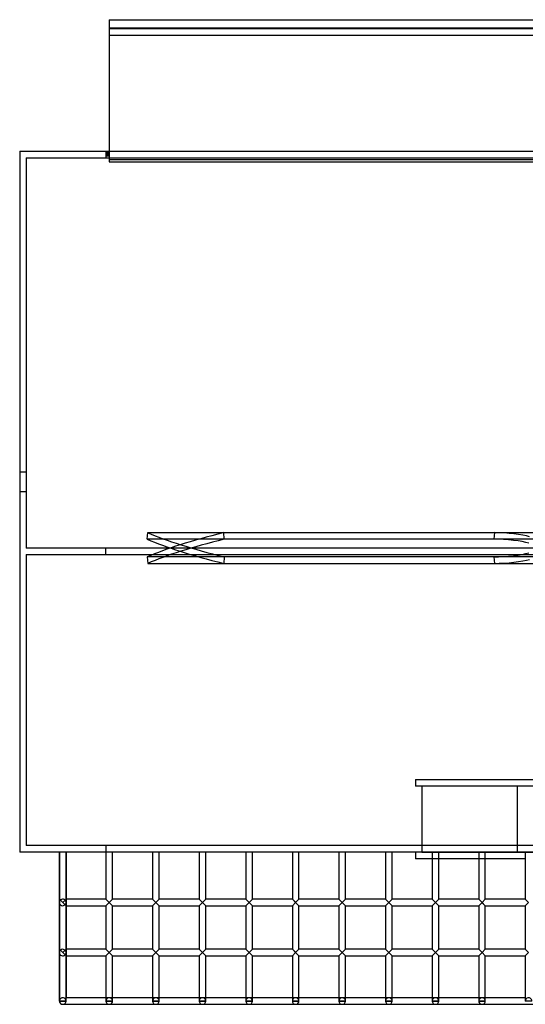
# Model space of a CAD drawing. Header units: millimetres. Extents: x -455 to 455, y -380 to 364.
# Tile 1 of 5: x -455 to -73, y -380 to 364. Entities that reach past the tile are written whole.
import ezdxf

# ---------------------------------------------------------------- set-up
doc = ezdxf.new("R2010")
doc.units = ezdxf.units.MM
doc.layers.add('MAIN-1', color=7, linetype='Continuous')
doc.layers.add('MAIN-2', color=7, linetype='Continuous')

msp = doc.modelspace()

# ---------------------------------------------------------------- linework, layer by layer
at = {"layer": 'MAIN-1'}
for p, q in [((-387.5, 364.49), (387.5, 364.49)), ((-387.5, 364.49), (-387.5, 357.61)), ((387.5, 357.61), (-387.5, 357.61)), ((-387.5, 357.61), (-387.5, 352.85)), ((-387.5, 352.85), (387.5, 352.85)), ((-387.5, 352.85), (-387.5, 265)), ((-455, 265), (455, 265)), ((-455, 265), (-455, -265)), ((455, -265), (-455, -265)), ((-425, -377.5), (-425, -265)), ((-425, -265), (-425, -302.95)), ((-420, -265), (-420, -300.45)), ((-420, -300.45), (-420, -265)), ((-389.79, -265), (-389.79, -300.45)), ((-384.79, -300.45), (-384.79, -265)), ((-354.58, -265), (-354.58, -300.45)), ((-349.58, -300.45), (-349.58, -265)), ((-319.37, -265), (-319.37, -300.45)), ((-314.38, -300.45), (-314.38, -265)), ((-284.17, -265), (-284.17, -300.45)), ((-279.17, -300.45), (-279.17, -265)), ((-248.96, -265), (-248.96, -300.45)), ((-243.96, -300.45), (-243.96, -265)), ((-213.75, -265), (-213.75, -300.45)), ((-208.75, -300.45), (-208.75, -265)), ((-178.54, -265), (-178.54, -300.45)), ((-173.54, -300.45), (-173.54, -265)), ((-156, -265), (-156, -270)), ((-143.33, -265), (-143.33, -300.45)), ((-138.33, -300.45), (-138.33, -265)), ((-108.12, -265), (-108.12, -300.45)), ((-103.13, -300.45), (-103.13, -265)), ((-72.92, -265), (-72.92, -300.45)), ((-143.33, -270), (-156, -270)), ((-108.12, -270), (-138.33, -270)), ((-72.92, -270), (-103.13, -270)), ((-420, -305.45), (-425, -300.45)), ((-425, -302.95), (-425, -340.9)), ((-422.5, -302.95), (-420, -300.45)), ((-389.79, -300.45), (-420, -300.45)), ((-384.79, -305.45), (-389.79, -300.45)), ((-387.29, -302.95), (-389.79, -300.45)), ((-389.79, -305.45), (-387.29, -302.95)), ((-387.29, -302.95), (-384.79, -300.45)), ((-354.58, -300.45), (-384.79, -300.45)), ((-349.58, -305.45), (-354.58, -300.45)), ((-352.08, -302.95), (-354.58, -305.45)), ((-352.08, -302.95), (-349.58, -300.45)), ((-349.58, -305.45), (-352.08, -302.95)), ((-319.37, -300.45), (-349.58, -300.45)), ((-314.38, -305.45), (-319.37, -300.45)), ((-316.88, -302.95), (-319.37, -300.45)), ((-316.88, -302.95), (-319.37, -305.45)), ((-316.88, -302.95), (-314.38, -300.45)), ((-284.17, -300.45), (-314.38, -300.45)), ((-279.17, -305.45), (-284.17, -300.45)), ((-281.67, -302.95), (-284.17, -300.45)), ((-284.17, -305.45), (-281.67, -302.95)), ((-281.67, -302.95), (-279.17, -300.45)), ((-248.96, -300.45), (-279.17, -300.45)), ((-246.46, -302.95), (-248.96, -300.45)), ((-248.96, -305.45), (-246.46, -302.95)), ((-246.46, -302.95), (-243.96, -300.45)), ((-243.96, -305.45), (-246.46, -302.95)), ((-213.75, -300.45), (-243.96, -300.45)), ((-213.75, -300.45), (-211.25, -302.95)), ((-211.25, -302.95), (-213.75, -305.45)), ((-211.25, -302.95), (-208.75, -300.45)), ((-208.75, -305.45), (-211.25, -302.95)), ((-178.54, -300.45), (-208.75, -300.45)), ((-173.54, -305.45), (-178.54, -300.45)), ((-176.04, -302.95), (-178.54, -300.45)), ((-178.54, -305.45), (-176.04, -302.95)), ((-176.04, -302.95), (-173.54, -300.45)), ((-143.33, -300.45), (-173.54, -300.45)), ((-140.83, -302.95), (-143.33, -300.45)), ((-143.33, -305.45), (-140.83, -302.95)), ((-140.83, -302.95), (-138.33, -300.45)), ((-138.33, -305.45), (-140.83, -302.95)), ((-108.12, -300.45), (-138.33, -300.45)), ((-108.12, -300.45), (-105.62, -302.95)), ((-105.62, -302.95), (-108.12, -305.45)), ((-105.62, -302.95), (-103.13, -300.45)), ((-103.13, -305.45), (-105.62, -302.95)), ((-72.92, -300.45), (-103.13, -300.45)), ((-70.42, -302.95), (-72.92, -300.45)), ((-72.92, -305.45), (-70.42, -302.95)), ((-420, -305.45), (-420, -338.4)), ((-420, -338.4), (-420, -305.45)), ((-420, -305.45), (-389.79, -305.45)), ((-389.79, -305.45), (-389.79, -338.4)), ((-384.79, -305.45), (-354.58, -305.45)), ((-384.79, -338.4), (-384.79, -305.45)), ((-354.58, -305.45), (-354.58, -338.4)), ((-349.58, -305.45), (-319.37, -305.45)), ((-349.58, -338.4), (-349.58, -305.45)), ((-319.37, -305.45), (-319.37, -338.4)), ((-314.38, -305.45), (-284.17, -305.45)), ((-314.38, -338.4), (-314.38, -305.45)), ((-284.17, -305.45), (-284.17, -338.4)), ((-279.17, -305.45), (-248.96, -305.45)), ((-279.17, -338.4), (-279.17, -305.45)), ((-248.96, -305.45), (-248.96, -338.4)), ((-243.96, -305.45), (-213.75, -305.45)), ((-243.96, -338.4), (-243.96, -305.45)), ((-213.75, -305.45), (-213.75, -338.4)), ((-208.75, -305.45), (-178.54, -305.45)), ((-208.75, -338.4), (-208.75, -305.45)), ((-178.54, -305.45), (-178.54, -338.4)), ((-173.54, -305.45), (-143.33, -305.45)), ((-173.54, -338.4), (-173.54, -305.45)), ((-143.33, -305.45), (-143.33, -338.4)), ((-138.33, -305.45), (-108.12, -305.45)), ((-138.33, -338.4), (-138.33, -305.45)), ((-108.12, -305.45), (-108.12, -338.4)), ((-103.13, -305.45), (-72.92, -305.45)), ((-103.13, -338.4), (-103.13, -305.45)), ((-72.92, -305.45), (-72.92, -338.4)), ((-425, -340.9), (-425, -377.5)), ((-422.5, -340.9), (-420, -338.4)), ((-420, -343.4), (-422.5, -340.9)), ((-389.79, -338.4), (-420, -338.4)), ((-387.29, -340.9), (-389.79, -338.4)), ((-384.79, -343.4), (-389.79, -338.4)), ((-389.79, -343.4), (-387.29, -340.9)), ((-387.29, -340.9), (-384.79, -338.4)), ((-354.58, -338.4), (-384.79, -338.4)), ((-349.58, -343.4), (-354.58, -338.4)), ((-352.08, -340.9), (-354.58, -343.4)), ((-352.08, -340.9), (-349.58, -338.4)), ((-349.58, -343.4), (-352.08, -340.9)), ((-319.37, -338.4), (-349.58, -338.4)), ((-319.37, -338.4), (-316.88, -340.9)), ((-316.88, -340.9), (-319.37, -343.4)), ((-316.88, -340.9), (-314.38, -338.4)), ((-314.38, -343.4), (-316.88, -340.9)), ((-284.17, -338.4), (-314.38, -338.4)), ((-281.67, -340.9), (-284.17, -338.4)), ((-279.17, -343.4), (-284.17, -338.4)), ((-284.17, -343.4), (-281.67, -340.9)), ((-281.67, -340.9), (-279.17, -338.4)), ((-248.96, -338.4), (-279.17, -338.4)), ((-246.46, -340.9), (-248.96, -338.4)), ((-248.96, -343.4), (-246.46, -340.9)), ((-246.46, -340.9), (-243.96, -338.4)), ((-243.96, -343.4), (-246.46, -340.9)), ((-213.75, -338.4), (-243.96, -338.4)), ((-213.75, -338.4), (-211.25, -340.9)), ((-211.25, -340.9), (-213.75, -343.4)), ((-211.25, -340.9), (-208.75, -338.4)), ((-208.75, -343.4), (-211.25, -340.9)), ((-178.54, -338.4), (-208.75, -338.4)), ((-176.04, -340.9), (-178.54, -338.4)), ((-173.54, -343.4), (-178.54, -338.4)), ((-178.54, -343.4), (-176.04, -340.9)), ((-176.04, -340.9), (-173.54, -338.4)), ((-143.33, -338.4), (-173.54, -338.4)), ((-140.83, -340.9), (-143.33, -338.4)), ((-143.33, -343.4), (-140.83, -340.9)), ((-140.83, -340.9), (-138.33, -338.4)), ((-138.33, -343.4), (-140.83, -340.9)), ((-108.12, -338.4), (-138.33, -338.4)), ((-108.12, -338.4), (-105.62, -340.9)), ((-105.62, -340.9), (-108.12, -343.4)), ((-105.62, -340.9), (-103.13, -338.4)), ((-103.13, -343.4), (-105.62, -340.9)), ((-72.92, -338.4), (-103.13, -338.4)), ((-70.42, -340.9), (-72.92, -338.4)), ((-72.92, -343.4), (-70.42, -340.9)), ((-420, -343.4), (-420, -375)), ((-420, -377.5), (-420, -343.4)), ((-420, -343.4), (-389.79, -343.4)), ((-389.79, -343.4), (-389.79, -377.5)), ((-384.79, -377.5), (-384.79, -343.4)), ((-384.79, -343.4), (-354.58, -343.4)), ((-354.58, -343.4), (-354.58, -377.5)), ((-349.58, -377.5), (-349.58, -343.4)), ((-349.58, -343.4), (-319.37, -343.4)), ((-319.37, -343.4), (-319.37, -377.5)), ((-314.38, -377.5), (-314.38, -343.4)), ((-314.38, -343.4), (-284.17, -343.4)), ((-284.17, -343.4), (-284.17, -377.5)), ((-279.17, -377.5), (-279.17, -343.4)), ((-279.17, -343.4), (-248.96, -343.4)), ((-248.96, -343.4), (-248.96, -377.5)), ((-243.96, -377.5), (-243.96, -343.4)), ((-243.96, -343.4), (-213.75, -343.4)), ((-213.75, -343.4), (-213.75, -377.5)), ((-208.75, -377.5), (-208.75, -343.4)), ((-208.75, -343.4), (-178.54, -343.4)), ((-178.54, -343.4), (-178.54, -377.5)), ((-173.54, -377.5), (-173.54, -343.4)), ((-173.54, -343.4), (-143.33, -343.4)), ((-143.33, -343.4), (-143.33, -377.5)), ((-138.33, -377.5), (-138.33, -343.4)), ((-138.33, -343.4), (-108.12, -343.4)), ((-108.12, -343.4), (-108.12, -377.5)), ((-103.13, -377.5), (-103.13, -343.4)), ((-103.13, -343.4), (-72.92, -343.4)), ((-72.92, -343.4), (-72.92, -377.5)), ((-425, -377.5), (-425, -377.5)), ((-420, -377.5), (-425, -377.5)), ((-389.79, -375), (-420, -375)), ((-420, -375), (-420, -375)), ((-384.79, -377.5), (-389.79, -377.5)), ((-354.58, -375), (-384.79, -375)), ((-349.58, -377.5), (-354.58, -377.5)), ((-319.37, -375), (-349.58, -375)), ((-314.38, -377.5), (-319.37, -377.5)), ((-284.17, -375), (-314.38, -375)), ((-279.17, -377.5), (-284.17, -377.5)), ((-248.96, -375), (-279.17, -375)), ((-243.96, -377.5), (-248.96, -377.5)), ((-213.75, -375), (-243.96, -375)), ((-208.75, -377.5), (-213.75, -377.5)), ((-178.54, -375), (-208.75, -375)), ((-173.54, -377.5), (-178.54, -377.5)), ((-143.33, -375), (-173.54, -375)), ((-138.33, -377.5), (-143.33, -377.5)), ((-108.12, -375), (-138.33, -375)), ((-103.13, -377.5), (-108.12, -377.5)), ((-72.92, -375), (-103.13, -375)), ((-67.92, -377.5), (-72.92, -377.5)), ((-422.5, -380), (422.5, -380)), ((-422.5, -380), (-422.5, -380))]:
    msp.add_line(p, q, dxfattribs=at)
for centre, start, end in [((-422.5, -377.5), 180.00002, 270.00002), ((-422.5, -377.5), 180.00002, 270.00002), ((-422.5, -377.5), 270.00002, 0), ((-387.29, -377.5), 180.00002, 270.00002), ((-387.29, -377.5), 270.00002, 0), ((-352.08, -377.5), 180.00002, 270.00002), ((-352.08, -377.5), 270.00002, 0), ((-316.88, -377.5), 180.00002, 270.00002), ((-316.88, -377.5), 270.00002, 0), ((-281.67, -377.5), 180.00002, 270.00002), ((-281.67, -377.5), 270.00002, 0), ((-246.46, -377.5), 180.00002, 270.00002), ((-246.46, -377.5), 270.00002, 0), ((-211.25, -377.5), 180.00002, 270.00002), ((-211.25, -377.5), 270.00002, 0), ((-176.04, -377.5), 180.00002, 270.00002), ((-176.04, -377.5), 270.00002, 0), ((-140.83, -377.5), 180.00002, 270.00002), ((-140.83, -377.5), 270.00002, 0), ((-105.62, -377.5), 180.00002, 270.00002), ((-105.62, -377.5), 270.00002, 0)]:
    msp.add_arc(centre, 2.5, start, end, dxfattribs=at)
at = {"layer": 'MAIN-2'}
for p, q in [((387.5, 358.19), (-387.5, 358.19)), ((387.5, 358.19), (-387.5, 358.19)), ((387.5, 358.19), (-387.5, 358.19)), ((387.5, 358.19), (-387.5, 358.19)), ((387.5, 358.19), (-387.5, 358.19)), ((387.5, 358.19), (-387.5, 358.19)), ((387.5, 358.19), (-387.5, 358.19)), ((387.5, 357.61), (-387.5, 357.61)), ((387.5, 357.61), (-387.5, 357.61)), ((387.5, 357.61), (-387.5, 357.61)), ((387.5, 357.61), (-387.5, 357.61)), ((387.5, 357.61), (-387.5, 357.61)), ((387.5, 357.61), (-387.5, 357.61)), ((-455, 265), (-455, 265)), ((-390, 265), (-390, 260)), ((-390, 265), (-390, 265)), ((-387.5, 263.75), (-390, 263.75)), ((-387.5, 263.75), (-390, 263.75)), ((-387.5, 263.75), (-390, 263.75)), ((-387.5, 263.75), (-390, 263.75)), ((-387.5, 263.75), (-390, 263.75)), ((-387.5, 263.75), (-390, 263.75)), ((-387.5, 263.75), (-390, 263.75)), ((-387.5, 262.89), (-390, 262.89)), ((-387.5, 262.89), (-390, 262.89)), ((-387.5, 262.89), (-390, 262.89)), ((-387.5, 262.89), (-390, 262.89)), ((-387.5, 262.89), (-390, 262.89)), ((-387.5, 262.89), (-390, 262.89)), ((-387.5, 262.89), (-390, 262.89)), ((-390, 262.11), (-387.5, 262.11)), ((-390, 262.11), (-387.5, 262.11)), ((-390, 262.11), (-387.5, 262.11)), ((-390, 262.11), (-387.5, 262.11)), ((-390, 262.11), (-387.5, 262.11)), ((-390, 262.11), (-387.5, 262.11)), ((-390, 262.11), (-387.5, 262.11)), ((-387.5, 261.25), (-390, 261.25)), ((-387.5, 261.25), (-390, 261.25)), ((-387.5, 261.25), (-390, 261.25)), ((-387.5, 261.25), (-390, 261.25)), ((-387.5, 261.25), (-390, 261.25)), ((-387.5, 261.25), (-390, 261.25)), ((-387.5, 261.25), (-390, 261.25)), ((-387.5, 265), (-387.5, 256.97)), ((-450, 260), (450, 260)), ((-450, 260), (-450, 260)), ((-450, 260), (-450, -35)), ((-390, 260), (-390, 260)), ((387.5, 258.52), (-387.5, 258.52)), ((387.5, 258.52), (-387.5, 258.52)), ((387.5, 258.52), (-387.5, 258.52)), ((387.5, 258.52), (-387.5, 258.52)), ((387.5, 258.52), (-387.5, 258.52)), ((387.5, 258.52), (-387.5, 258.52)), ((387.5, 258.52), (-387.5, 258.52)), ((-387.5, 256.97), (387.5, 256.97)), ((-455, 22.5), (-450, 22.5)), ((-455, 22.5), (-450, 22.5)), ((-450, 7.5), (-455, 7.5)), ((-450, 7.5), (-455, 7.5)), ((-358.63, -28.32), (-358.24, -23.38)), ((-96.64, -28.32), (-358.63, -28.32)), ((-358.24, -23.38), (-96.25, -23.38)), ((-300.46, -28.32), (-300.85, -23.38)), ((-300.85, -23.38), (-38.86, -23.38)), ((-38.47, -28.32), (-300.46, -28.32)), ((-96.25, -23.38), (-96.64, -28.32)), ((-450, -35), (-450, -35)), ((450, -35), (-450, -35)), ((-390, -40), (-390, -35)), ((-450, -40), (450, -40)), ((-450, -40), (-450, -40)), ((-450, -40), (-450, -260)), ((-358.63, -41.68), (-358.24, -46.62)), ((-96.64, -41.68), (-358.63, -41.68)), ((-300.46, -41.68), (-300.85, -46.62)), ((-38.47, -41.68), (-300.46, -41.68)), ((-96.64, -41.68), (-96.25, -46.62)), ((-358.24, -46.62), (-96.25, -46.62)), ((-300.85, -46.62), (-38.86, -46.62)), ((-156, -210), (-156, -215)), ((-156, -210), (156, -210)), ((148.41, -215), (-156, -215)), ((-151, -215), (-151, -264.99)), ((-78.81, -264.99), (-78.81, -215)), ((450, -260), (-450, -260)), ((-450, -260), (-450, -260)), ((-390, -260), (-390, -260)), ((-390, -260), (-390, -265)), ((-455, -265), (-455, -265)), ((-390, -265), (-390, -265)), ((-151, -264.99), (127.36, -264.99)), ((-146, -264.99), (-146, -265)), ((-138.33, -270), (-143.33, -270)), ((-103.13, -270), (-108.12, -270)), ((-420, -305.45), (-425, -300.45)), ((-420, -305.45), (-425, -300.45)), ((-425, -302.95), (-425, -302.95)), ((-425, -302.95), (-425, -302.95)), ((-425, -302.95), (-425, -302.95)), ((-425, -302.95), (-425, -302.95)), ((-425, -302.95), (-425, -302.95)), ((-425, -302.95), (-425, -302.95)), ((-425, -302.95), (-425, -302.95)), ((-420, -300.45), (-422.5, -302.95)), ((-420, -300.45), (-420.73, -301.18)), ((-420.73, -301.18), (-420, -300.45)), ((-420, -305.45), (-420.73, -304.72)), ((-420, -300.45), (-420, -305.45)), ((-420, -302.95), (-420, -302.95)), ((-420, -302.95), (-420, -302.95)), ((-420, -302.95), (-420, -302.95)), ((-420, -302.95), (-420, -302.95)), ((-420, -302.95), (-420, -302.95)), ((-420, -302.95), (-420, -302.95)), ((-420, -302.95), (-420, -302.95)), ((-387.29, -302.95), (-389.79, -300.45)), ((-384.79, -305.45), (-389.79, -300.45)), ((-384.79, -305.45), (-389.79, -300.45)), ((-384.79, -305.45), (-389.79, -300.45)), ((-384.79, -305.45), (-389.79, -300.45)), ((-389.79, -305.45), (-387.29, -302.95)), ((-389.79, -305.45), (-387.29, -302.95)), ((-389.79, -305.45), (-387.29, -302.95)), ((-384.79, -300.45), (-387.29, -302.95)), ((-387.29, -302.95), (-384.79, -300.45)), ((-384.79, -300.45), (-387.29, -302.95)), ((-384.79, -305.45), (-387.29, -302.95)), ((-349.58, -305.45), (-354.58, -300.45)), ((-349.58, -305.45), (-354.58, -300.45)), ((-349.58, -305.45), (-354.58, -300.45)), ((-349.58, -305.45), (-354.58, -300.45)), ((-349.58, -305.45), (-354.58, -300.45)), ((-354.58, -305.45), (-352.08, -302.95)), ((-354.58, -305.45), (-352.08, -302.95)), ((-354.58, -305.45), (-352.08, -302.95)), ((-352.08, -302.95), (-349.58, -300.45)), ((-352.08, -302.95), (-349.58, -300.45)), ((-349.58, -300.45), (-352.08, -302.95)), ((-349.58, -305.45), (-352.08, -302.95)), ((-316.88, -302.95), (-319.37, -300.45)), ((-314.38, -305.45), (-319.37, -300.45)), ((-314.38, -305.45), (-319.37, -300.45)), ((-314.38, -305.45), (-319.37, -300.45)), ((-314.38, -305.45), (-319.37, -300.45)), ((-319.37, -305.45), (-316.88, -302.95)), ((-319.37, -305.45), (-316.88, -302.95)), ((-319.37, -305.45), (-316.88, -302.95)), ((-314.38, -300.45), (-316.88, -302.95)), ((-316.88, -302.95), (-314.38, -300.45)), ((-314.38, -300.45), (-316.88, -302.95)), ((-314.38, -305.45), (-316.88, -302.95)), ((-281.67, -302.95), (-284.17, -300.45)), ((-279.17, -305.45), (-284.17, -300.45)), ((-279.17, -305.45), (-284.17, -300.45)), ((-279.17, -305.45), (-284.17, -300.45)), ((-279.17, -305.45), (-284.17, -300.45)), ((-284.17, -305.45), (-281.67, -302.95)), ((-284.17, -305.45), (-281.67, -302.95)), ((-284.17, -305.45), (-281.67, -302.95)), ((-279.17, -300.45), (-281.67, -302.95)), ((-281.67, -302.95), (-279.17, -300.45)), ((-279.17, -300.45), (-281.67, -302.95)), ((-279.17, -305.45), (-281.67, -302.95)), ((-243.96, -305.45), (-248.96, -300.45)), ((-243.96, -305.45), (-248.96, -300.45)), ((-248.96, -300.45), (-246.46, -302.95)), ((-243.96, -305.45), (-248.96, -300.45)), ((-243.96, -305.45), (-248.96, -300.45)), ((-248.96, -305.45), (-246.46, -302.95)), ((-248.96, -305.45), (-246.46, -302.95)), ((-248.96, -305.45), (-246.46, -302.95)), ((-246.46, -302.95), (-243.96, -300.45)), ((-246.46, -302.95), (-243.96, -300.45)), ((-243.96, -300.45), (-246.46, -302.95)), ((-243.96, -305.45), (-246.46, -302.95)), ((-211.25, -302.95), (-213.75, -300.45)), ((-208.75, -305.45), (-213.75, -300.45)), ((-213.75, -300.45), (-211.25, -302.95)), ((-208.75, -305.45), (-213.75, -300.45)), ((-208.75, -305.45), (-213.75, -300.45)), ((-213.75, -305.45), (-211.25, -302.95)), ((-213.75, -305.45), (-211.25, -302.95)), ((-213.75, -305.45), (-211.25, -302.95)), ((-208.75, -300.45), (-211.25, -302.95)), ((-211.25, -302.95), (-208.75, -300.45)), ((-208.75, -300.45), (-211.25, -302.95)), ((-211.25, -302.95), (-208.75, -305.45)), ((-176.04, -302.95), (-178.54, -300.45)), ((-178.54, -300.45), (-176.04, -302.95)), ((-173.54, -305.45), (-178.54, -300.45)), ((-173.54, -305.45), (-178.54, -300.45)), ((-178.54, -305.45), (-176.04, -302.95)), ((-178.54, -305.45), (-176.04, -302.95)), ((-178.54, -305.45), (-176.04, -302.95)), ((-176.04, -302.95), (-173.54, -300.45)), ((-176.04, -302.95), (-173.54, -300.45)), ((-173.54, -300.45), (-176.04, -302.95)), ((-173.54, -305.45), (-176.04, -302.95)), ((-176.04, -302.95), (-173.54, -305.45)), ((-138.33, -305.45), (-143.33, -300.45)), ((-138.33, -305.45), (-143.33, -300.45)), ((-140.83, -302.95), (-143.33, -300.45)), ((-138.33, -305.45), (-143.33, -300.45)), ((-138.33, -305.45), (-143.33, -300.45)), ((-143.33, -305.45), (-140.83, -302.95)), ((-143.33, -305.45), (-140.83, -302.95)), ((-143.33, -305.45), (-140.83, -302.95)), ((-140.83, -302.95), (-138.33, -300.45)), ((-140.83, -302.95), (-138.33, -300.45)), ((-138.33, -300.45), (-140.83, -302.95)), ((-138.33, -305.45), (-140.83, -302.95)), ((-105.62, -302.95), (-108.12, -300.45)), ((-108.12, -300.45), (-105.62, -302.95)), ((-103.13, -305.45), (-108.12, -300.45)), ((-103.13, -305.45), (-108.12, -300.45)), ((-108.12, -305.45), (-105.62, -302.95)), ((-108.12, -305.45), (-105.62, -302.95)), ((-108.12, -305.45), (-105.62, -302.95)), ((-103.13, -300.45), (-105.62, -302.95)), ((-105.62, -302.95), (-103.13, -300.45)), ((-103.13, -300.45), (-105.62, -302.95)), ((-105.62, -302.95), (-103.13, -305.45)), ((-103.13, -305.45), (-105.62, -302.95)), ((-70.42, -302.95), (-72.92, -300.45)), ((-72.92, -305.45), (-70.42, -302.95)), ((-420, -343.4), (-425, -338.4)), ((-420, -343.4), (-425, -338.4)), ((-425, -340.9), (-425, -340.9)), ((-425, -340.9), (-425, -340.9)), ((-425, -340.9), (-425, -340.9)), ((-425, -340.9), (-425, -340.9)), ((-425, -340.9), (-425, -340.9)), ((-425, -340.9), (-425, -340.9)), ((-425, -340.9), (-425, -340.9)), ((-420, -338.4), (-422.5, -340.9)), ((-420, -338.4), (-420.73, -339.13)), ((-420.73, -339.13), (-420, -338.4)), ((-420, -338.4), (-420, -343.4)), ((-420, -340.9), (-420, -340.9)), ((-420, -340.9), (-420, -340.9)), ((-420, -340.9), (-420, -340.9)), ((-420, -340.9), (-420, -340.9)), ((-420, -340.9), (-420, -340.9)), ((-420, -340.9), (-420, -340.9)), ((-420, -340.9), (-420, -340.9)), ((-384.79, -343.4), (-389.79, -338.4)), ((-387.29, -340.9), (-389.79, -338.4)), ((-384.79, -343.4), (-389.79, -338.4)), ((-384.79, -343.4), (-389.79, -338.4)), ((-384.79, -343.4), (-389.79, -338.4)), ((-387.29, -340.9), (-389.79, -343.4)), ((-389.79, -343.4), (-387.29, -340.9)), ((-389.79, -343.4), (-387.29, -340.9)), ((-384.79, -338.4), (-387.29, -340.9)), ((-387.29, -340.9), (-384.79, -338.4)), ((-384.79, -338.4), (-387.29, -340.9)), ((-384.79, -343.4), (-387.29, -340.9)), ((-349.58, -343.4), (-354.58, -338.4)), ((-349.58, -343.4), (-354.58, -338.4)), ((-354.58, -338.4), (-352.08, -340.9)), ((-352.08, -340.9), (-354.58, -338.4)), ((-352.08, -340.9), (-354.58, -343.4)), ((-354.58, -343.4), (-352.08, -340.9)), ((-354.58, -343.4), (-352.08, -340.9)), ((-352.08, -340.9), (-349.58, -338.4)), ((-352.08, -340.9), (-349.58, -338.4)), ((-349.58, -338.4), (-352.08, -340.9)), ((-349.58, -343.4), (-352.08, -340.9)), ((-349.58, -343.4), (-352.08, -340.9)), ((-314.38, -343.4), (-319.37, -338.4)), ((-316.88, -340.9), (-319.37, -338.4)), ((-319.37, -338.4), (-316.88, -340.9)), ((-316.88, -340.9), (-319.37, -338.4)), ((-314.38, -343.4), (-319.37, -338.4)), ((-316.88, -340.9), (-319.37, -343.4)), ((-319.37, -343.4), (-316.88, -340.9)), ((-319.37, -343.4), (-316.88, -340.9)), ((-314.38, -338.4), (-316.88, -340.9)), ((-316.88, -340.9), (-314.38, -338.4)), ((-314.38, -338.4), (-316.88, -340.9)), ((-314.38, -343.4), (-316.88, -340.9)), ((-279.17, -343.4), (-284.17, -338.4)), ((-281.67, -340.9), (-284.17, -338.4)), ((-279.17, -343.4), (-284.17, -338.4)), ((-279.17, -343.4), (-284.17, -338.4)), ((-279.17, -343.4), (-284.17, -338.4)), ((-281.67, -340.9), (-284.17, -343.4)), ((-284.17, -343.4), (-281.67, -340.9)), ((-284.17, -343.4), (-281.67, -340.9)), ((-279.17, -338.4), (-281.67, -340.9)), ((-281.67, -340.9), (-279.17, -338.4)), ((-279.17, -338.4), (-281.67, -340.9)), ((-279.17, -343.4), (-281.67, -340.9)), ((-243.96, -343.4), (-248.96, -338.4)), ((-243.96, -343.4), (-248.96, -338.4)), ((-246.46, -340.9), (-248.96, -338.4)), ((-246.46, -340.9), (-248.96, -338.4)), ((-248.96, -343.4), (-246.46, -340.9)), ((-248.96, -343.4), (-246.46, -340.9)), ((-248.96, -343.4), (-246.46, -340.9)), ((-246.46, -340.9), (-243.96, -338.4)), ((-246.46, -340.9), (-243.96, -338.4)), ((-246.46, -340.9), (-243.96, -338.4)), ((-243.96, -343.4), (-246.46, -340.9)), ((-243.96, -343.4), (-246.46, -340.9)), ((-211.25, -340.9), (-213.75, -338.4)), ((-211.25, -340.9), (-213.75, -338.4)), ((-211.25, -340.9), (-213.75, -338.4)), ((-213.75, -343.4), (-211.25, -340.9)), ((-213.75, -343.4), (-211.25, -340.9)), ((-213.75, -343.4), (-211.25, -340.9)), ((-208.75, -338.4), (-211.25, -340.9)), ((-211.25, -340.9), (-208.75, -338.4)), ((-211.25, -340.9), (-208.75, -338.4)), ((-208.75, -343.4), (-211.25, -340.9)), ((-211.25, -340.9), (-208.75, -343.4)), ((-208.75, -343.4), (-211.25, -340.9)), ((-176.04, -340.9), (-178.54, -338.4)), ((-176.04, -340.9), (-178.54, -338.4)), ((-176.04, -340.9), (-178.54, -338.4)), ((-178.54, -343.4), (-176.04, -340.9)), ((-178.54, -343.4), (-176.04, -340.9)), ((-178.54, -343.4), (-176.04, -340.9)), ((-176.04, -340.9), (-173.54, -338.4)), ((-176.04, -340.9), (-173.54, -338.4)), ((-176.04, -340.9), (-173.54, -338.4)), ((-173.54, -343.4), (-176.04, -340.9)), ((-173.54, -343.4), (-176.04, -340.9)), ((-173.54, -343.4), (-176.04, -340.9)), ((-138.33, -343.4), (-143.33, -338.4)), ((-138.33, -343.4), (-143.33, -338.4)), ((-140.83, -340.9), (-143.33, -338.4)), ((-138.33, -343.4), (-143.33, -338.4)), ((-138.33, -343.4), (-143.33, -338.4)), ((-143.33, -343.4), (-140.83, -340.9)), ((-143.33, -343.4), (-140.83, -340.9)), ((-143.33, -343.4), (-140.83, -340.9)), ((-140.83, -340.9), (-138.33, -338.4)), ((-140.83, -340.9), (-138.33, -338.4)), ((-140.83, -340.9), (-138.33, -338.4)), ((-138.33, -343.4), (-140.83, -340.9)), ((-105.62, -340.9), (-108.12, -338.4)), ((-105.62, -340.9), (-108.12, -338.4)), ((-105.62, -340.9), (-108.12, -338.4)), ((-108.12, -343.4), (-105.62, -340.9)), ((-108.12, -343.4), (-105.62, -340.9)), ((-108.12, -343.4), (-105.62, -340.9)), ((-103.13, -338.4), (-105.62, -340.9)), ((-105.62, -340.9), (-103.13, -338.4)), ((-105.62, -340.9), (-103.13, -338.4)), ((-103.13, -343.4), (-105.62, -340.9)), ((-105.62, -340.9), (-103.13, -343.4)), ((-103.13, -343.4), (-105.62, -340.9)), ((-70.42, -340.9), (-72.92, -338.4)), ((-72.92, -343.4), (-70.42, -340.9)), ((-420, -343.4), (-420.73, -342.67)), ((-425, -377.5), (-425, -377.5)), ((-425, -377.5), (-425, -377.5)), ((-425, -377.5), (-425, -377.5)), ((-425, -377.5), (-425, -377.5)), ((-425, -377.5), (-425, -377.5)), ((-425, -377.5), (-425, -377.5)), ((-425, -377.5), (-425, -377.5)), ((-425, -377.5), (-425, -377.5)), ((-425, -377.5), (-425, -377.5)), ((-425, -377.5), (-425, -377.5)), ((-425, -377.5), (-425, -377.5)), ((-425, -377.5), (-425, -377.5)), ((-425, -377.5), (-425, -377.5)), ((-425, -377.5), (-425, -377.5)), ((-425, -377.5), (-425, -377.5)), ((-425, -377.5), (-425, -377.5)), ((-425, -377.5), (-425, -377.5)), ((-425, -377.5), (-425, -377.5)), ((-425, -377.5), (-420, -377.5)), ((-420, -375), (-420.73, -375.73)), ((-420.73, -375.73), (-420, -375)), ((-420, -375), (-420.73, -375.73)), ((-420.73, -375.73), (-420, -375)), ((-420, -375), (-420.73, -375.73)), ((-420.73, -375.73), (-420, -375)), ((-420.73, -375.73), (-420, -375)), ((-420.73, -375.73), (-420, -375)), ((-420.73, -375.73), (-420, -375)), ((-420.73, -375.73), (-420, -375)), ((-420.73, -375.73), (-420, -375)), ((-420.73, -375.73), (-420, -375)), ((-420, -377.5), (-420, -377.5)), ((-420, -377.5), (-420, -377.5)), ((-420, -377.5), (-420, -377.5)), ((-420, -377.5), (-420, -377.5)), ((-420, -377.5), (-420, -377.5)), ((-420, -377.5), (-420, -377.5)), ((-420, -377.5), (-420, -377.5)), ((-384.79, -375), (-389.79, -375)), ((-389.79, -377.5), (-389.79, -377.5)), ((-389.79, -377.5), (-389.79, -377.5)), ((-389.79, -377.5), (-389.79, -377.5)), ((-389.79, -377.5), (-389.79, -377.5)), ((-389.79, -377.5), (-389.79, -377.5)), ((-389.79, -377.5), (-389.79, -377.5)), ((-389.79, -377.5), (-389.79, -377.5)), ((-389.79, -377.5), (-384.79, -377.5)), ((-384.79, -377.5), (-384.79, -377.5)), ((-384.79, -377.5), (-384.79, -377.5)), ((-384.79, -377.5), (-384.79, -377.5)), ((-384.79, -377.5), (-384.79, -377.5)), ((-384.79, -377.5), (-384.79, -377.5)), ((-384.79, -377.5), (-384.79, -377.5)), ((-384.79, -377.5), (-384.79, -377.5)), ((-349.58, -375), (-354.58, -375)), ((-354.58, -377.5), (-354.58, -377.5)), ((-354.58, -377.5), (-354.58, -377.5)), ((-354.58, -377.5), (-354.58, -377.5)), ((-354.58, -377.5), (-354.58, -377.5)), ((-354.58, -377.5), (-354.58, -377.5)), ((-354.58, -377.5), (-354.58, -377.5)), ((-354.58, -377.5), (-354.58, -377.5)), ((-354.58, -377.5), (-349.58, -377.5)), ((-349.58, -377.5), (-349.58, -377.5)), ((-349.58, -377.5), (-349.58, -377.5)), ((-349.58, -377.5), (-349.58, -377.5)), ((-349.58, -377.5), (-349.58, -377.5)), ((-349.58, -377.5), (-349.58, -377.5)), ((-349.58, -377.5), (-349.58, -377.5)), ((-349.58, -377.5), (-349.58, -377.5)), ((-314.38, -375), (-319.37, -375)), ((-319.37, -377.5), (-319.37, -377.5)), ((-319.37, -377.5), (-319.37, -377.5)), ((-319.37, -377.5), (-319.37, -377.5)), ((-319.37, -377.5), (-319.37, -377.5)), ((-319.37, -377.5), (-319.37, -377.5)), ((-319.37, -377.5), (-319.37, -377.5)), ((-319.37, -377.5), (-319.37, -377.5)), ((-319.37, -377.5), (-314.38, -377.5)), ((-314.38, -377.5), (-314.38, -377.5)), ((-314.38, -377.5), (-314.38, -377.5)), ((-314.38, -377.5), (-314.38, -377.5)), ((-314.38, -377.5), (-314.38, -377.5)), ((-314.38, -377.5), (-314.38, -377.5)), ((-314.38, -377.5), (-314.38, -377.5)), ((-314.38, -377.5), (-314.38, -377.5)), ((-279.17, -375), (-284.17, -375)), ((-284.17, -377.5), (-284.17, -377.5)), ((-284.17, -377.5), (-284.17, -377.5)), ((-284.17, -377.5), (-284.17, -377.5)), ((-284.17, -377.5), (-284.17, -377.5)), ((-284.17, -377.5), (-284.17, -377.5)), ((-284.17, -377.5), (-284.17, -377.5)), ((-284.17, -377.5), (-284.17, -377.5)), ((-284.17, -377.5), (-279.17, -377.5)), ((-279.17, -377.5), (-279.17, -377.5)), ((-279.17, -377.5), (-279.17, -377.5)), ((-279.17, -377.5), (-279.17, -377.5)), ((-279.17, -377.5), (-279.17, -377.5)), ((-279.17, -377.5), (-279.17, -377.5)), ((-279.17, -377.5), (-279.17, -377.5)), ((-279.17, -377.5), (-279.17, -377.5)), ((-243.96, -375), (-248.96, -375)), ((-248.96, -377.5), (-248.96, -377.5)), ((-248.96, -377.5), (-248.96, -377.5)), ((-248.96, -377.5), (-248.96, -377.5)), ((-248.96, -377.5), (-248.96, -377.5)), ((-248.96, -377.5), (-248.96, -377.5)), ((-248.96, -377.5), (-248.96, -377.5)), ((-248.96, -377.5), (-248.96, -377.5)), ((-248.96, -377.5), (-243.96, -377.5)), ((-243.96, -377.5), (-243.96, -377.5)), ((-243.96, -377.5), (-243.96, -377.5)), ((-243.96, -377.5), (-243.96, -377.5)), ((-243.96, -377.5), (-243.96, -377.5)), ((-243.96, -377.5), (-243.96, -377.5)), ((-243.96, -377.5), (-243.96, -377.5)), ((-243.96, -377.5), (-243.96, -377.5)), ((-208.75, -375), (-213.75, -375)), ((-213.75, -377.5), (-213.75, -377.5)), ((-213.75, -377.5), (-213.75, -377.5)), ((-213.75, -377.5), (-213.75, -377.5)), ((-213.75, -377.5), (-213.75, -377.5)), ((-213.75, -377.5), (-213.75, -377.5)), ((-213.75, -377.5), (-213.75, -377.5)), ((-213.75, -377.5), (-213.75, -377.5)), ((-213.75, -377.5), (-208.75, -377.5)), ((-208.75, -377.5), (-208.75, -377.5)), ((-208.75, -377.5), (-208.75, -377.5)), ((-208.75, -377.5), (-208.75, -377.5)), ((-208.75, -377.5), (-208.75, -377.5)), ((-208.75, -377.5), (-208.75, -377.5)), ((-208.75, -377.5), (-208.75, -377.5)), ((-208.75, -377.5), (-208.75, -377.5)), ((-173.54, -375), (-178.54, -375)), ((-178.54, -377.5), (-178.54, -377.5)), ((-178.54, -377.5), (-178.54, -377.5)), ((-178.54, -377.5), (-178.54, -377.5)), ((-178.54, -377.5), (-178.54, -377.5)), ((-178.54, -377.5), (-178.54, -377.5)), ((-178.54, -377.5), (-178.54, -377.5)), ((-178.54, -377.5), (-178.54, -377.5)), ((-178.54, -377.5), (-173.54, -377.5)), ((-173.54, -377.5), (-173.54, -377.5)), ((-173.54, -377.5), (-173.54, -377.5)), ((-173.54, -377.5), (-173.54, -377.5)), ((-173.54, -377.5), (-173.54, -377.5)), ((-173.54, -377.5), (-173.54, -377.5)), ((-173.54, -377.5), (-173.54, -377.5)), ((-173.54, -377.5), (-173.54, -377.5)), ((-138.33, -375), (-143.33, -375)), ((-143.33, -377.5), (-143.33, -377.5)), ((-143.33, -377.5), (-143.33, -377.5)), ((-143.33, -377.5), (-143.33, -377.5)), ((-143.33, -377.5), (-143.33, -377.5)), ((-143.33, -377.5), (-143.33, -377.5)), ((-143.33, -377.5), (-143.33, -377.5)), ((-143.33, -377.5), (-143.33, -377.5)), ((-143.33, -377.5), (-138.33, -377.5)), ((-138.33, -377.5), (-138.33, -377.5)), ((-138.33, -377.5), (-138.33, -377.5)), ((-138.33, -377.5), (-138.33, -377.5)), ((-138.33, -377.5), (-138.33, -377.5)), ((-138.33, -377.5), (-138.33, -377.5)), ((-138.33, -377.5), (-138.33, -377.5)), ((-138.33, -377.5), (-138.33, -377.5)), ((-103.13, -375), (-108.12, -375)), ((-108.12, -377.5), (-108.12, -377.5)), ((-108.12, -377.5), (-108.12, -377.5)), ((-108.12, -377.5), (-108.12, -377.5)), ((-108.12, -377.5), (-108.12, -377.5)), ((-108.12, -377.5), (-108.12, -377.5)), ((-108.12, -377.5), (-108.12, -377.5)), ((-108.12, -377.5), (-108.12, -377.5)), ((-108.12, -377.5), (-103.13, -377.5)), ((-103.13, -377.5), (-103.13, -377.5)), ((-103.13, -377.5), (-103.13, -377.5)), ((-103.13, -377.5), (-103.13, -377.5)), ((-103.13, -377.5), (-103.13, -377.5)), ((-103.13, -377.5), (-103.13, -377.5)), ((-103.13, -377.5), (-103.13, -377.5)), ((-103.13, -377.5), (-103.13, -377.5)), ((-422.5, -380), (-422.5, -380)), ((-422.5, -380), (-422.5, -380)), ((-422.5, -380), (-422.5, -380)), ((-422.5, -380), (-422.5, -380)), ((-422.5, -380), (-422.5, -380)), ((-422.5, -380), (-422.5, -380)), ((-422.5, -380), (-422.5, -380)), ((-422.5, -380), (-422.5, -380)), ((-422.5, -380), (-422.5, -380)), ((-422.5, -380), (-422.5, -380)), ((-422.5, -380), (-422.5, -380))]:
    msp.add_line(p, q, dxfattribs=at)
for centre, major_axis, ratio, start_param, end_param in [((-0.2, -32.53), (-383.8, -30.39), 0.135476, -0.681518, -0.376441), ((-0.2, -37.47), (383.8, -30.39), 0.135476, -2.765152, -2.460074), ((0.2, -32.53), (-383.8, 30.39), 0.135476, 0.376441, 0.681518), ((0.2, -37.47), (383.8, 30.39), 0.135476, 2.460074, 2.765152), ((-87.01, -31.37), (-19.44, 1.54), 0.135476, -2.612613, -1.041817), ((-86.62, -26.43), (19.44, -1.54), 0.135476, 0.52898, 2.099776), ((-87.01, -38.63), (19.44, 1.54), 0.135476, -2.099776, -0.52898), ((-86.62, -43.57), (-19.44, -1.54), 0.135476, 1.041817, 2.612613), ((-422.5, -302.95), (2.5, 0), 1, 0.785398, 3.141593), ((-422.5, -302.95), (2.5, 0), 1, 3.141593, 5.497787), ((-422.5, -302.95), (0, -2.5), 1, 1.570796, 2.356194), ((-422.5, -302.95), (0, -2.5), 1, 0.785398, 1.570796), ((-422.5, -340.9), (2.5, 0), 1, 0.785398, 3.141593), ((-422.5, -340.9), (2.5, 0), 1, 3.141593, 5.497787), ((-422.5, -340.9), (0, -2.5), 1, 1.570796, 2.356194), ((-422.5, -340.9), (0, -2.5), 1, 0.785398, 1.570796), ((-422.5, -377.5), (2.5, 0), 1, 0, 3.141593), ((-387.29, -377.5), (2.5, 0), 1, 0, 3.141593), ((-352.08, -377.5), (2.5, 0), 1, 0, 3.141593), ((-316.88, -377.5), (2.5, 0), 1, 0, 3.141593), ((-281.67, -377.5), (2.5, 0), 1, 0, 3.141593), ((-246.46, -377.5), (2.5, 0), 1, 0, 3.141593), ((-211.25, -377.5), (2.5, 0), 1, 0, 3.141593), ((-176.04, -377.5), (2.5, 0), 1, 0, 3.141593), ((-140.83, -377.5), (2.5, 0), 1, 0, 3.141593), ((-105.62, -377.5), (2.5, 0), 1, 0, 3.141593), ((-70.42, -377.5), (2.5, 0), 1, 0, 3.141593)]:
    msp.add_ellipse(centre, major_axis=major_axis, ratio=ratio, start_param=start_param, end_param=end_param, dxfattribs=at)

doc.saveas('drawing.dxf')
